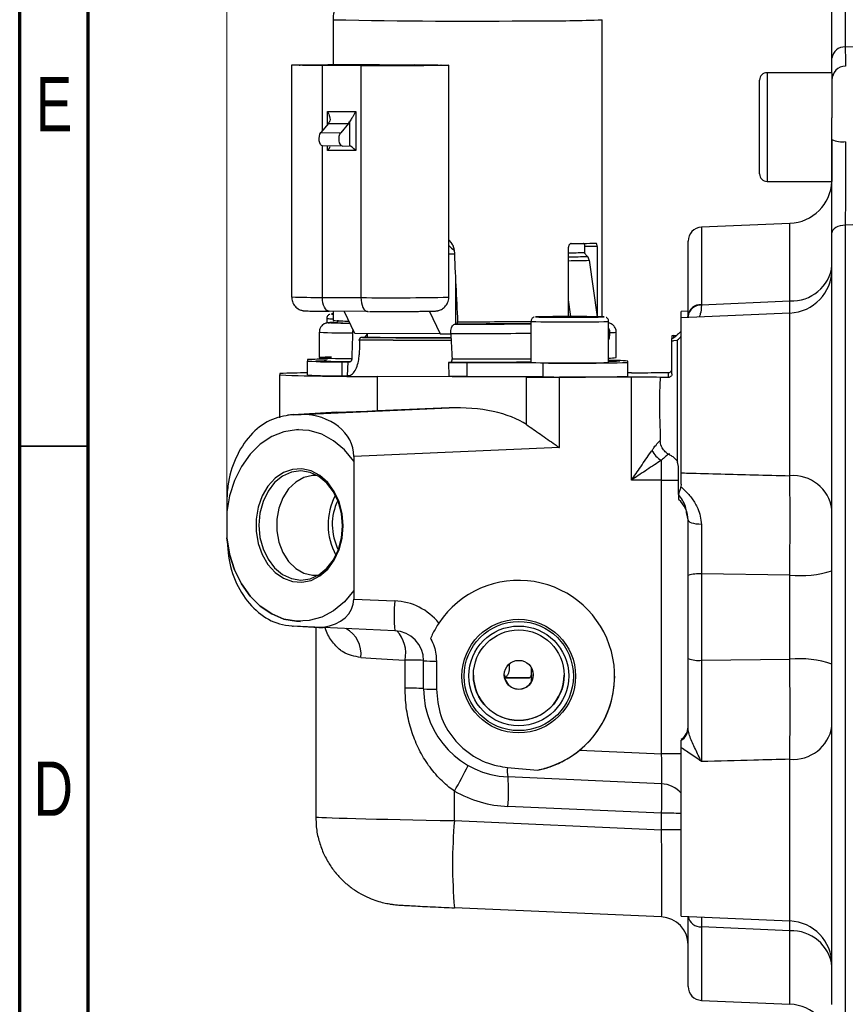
# Model space of a CAD drawing. Header units: inches. Extents: x 0.6 to 16.3, y 0.2 to 11.5.
# Tile 4 of 35: x 0.6 to 3, y 6.2 to 9. Entities that reach past the tile are written whole.
import ezdxf

# ---------------------------------------------------------------- set-up
doc = ezdxf.new("R2010")
doc.units = ezdxf.units.IN
doc.header["$MEASUREMENT"] = 0
doc.styles.add('SLDTEXTSTYLE0', font='TXT', dxfattribs={"width": 0.75})
doc.dimstyles.new('SLDDIMSTYLE0', dxfattribs={"dimtxt": 0.137795, "dimasz": 0.14, "dimexe": 0, "dimexo": 0.0625, "dimgap": 0.034449, "dimtad": 0, "dimdec": 1, "dimlfac": 1.5, "dimrnd": 1e-09, "dimzin": 12, "dimdsep": 46, "dimtxsty": 'SLDTEXTSTYLE0', "dimblk1": 'CLOSED', "dimblk2": 'CLOSED', "dimsah": 1, "dimcen": 0.09, "dimadec": 0, "dimazin": 3, "dimtfac": 1, "dimtdec": 1, "dimtofl": 0, "dimtmove": 0, "dimatfit": 3, "dimldrblk": 'CLOSED', "dimfxl": 0, "dimfrac": 2, "dimtolj": 1, "dimtzin": 12, "dimarcsym": 0})

# ---------------------------------------------------------------- blocks, each defined once
blk = doc.blocks.new('_Closed')
at = {"color": 0, "linetype": 'ByBlock', "lineweight": -2}
for p, q in [((-1, 0.166667), (0, 0)), ((-1, 0.166667), (-1, -0.166667)), ((0, 0), (-1, -0.166667)), ((0, 0), (-1, 0))]:
    blk.add_line(p, q, dxfattribs=at)
blk = doc.blocks.new('_D_3')
at = {"color": 7, "linetype": 'Continuous', "lineweight": 0}
for p, q in [((2.8692, 10.4511), (2.8272, 10.4511)), ((2.8272, 10.4511), (2.8272, 10.2324)), ((3.1747, 10.4511), (3.2166, 10.4511)), ((3.2166, 10.4511), (3.2166, 10.2324)), ((1.1854, 7.6653), (1.1854, 10.292)), ((4.6407, 10.1125), (4.6407, 10.292)), ((1.1854, 10.2527), (2.7064, 10.2527)), ((4.6407, 10.2527), (3.3375, 10.2527)), ((2.8272, 10.2324), (2.8692, 10.2324)), ((3.2166, 10.2324), (3.1747, 10.2324))]:
    blk.add_line(p, q, dxfattribs=at)
at = {"color": 7, "linetype": 'Continuous', "lineweight": 18, "xscale": 0.14, "yscale": 0.14}
for p, rotation in [((1.1854, 10.2527), 180.0000000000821), ((4.6407, 10.2527), 8.210919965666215e-11)]:
    blk.add_blockref('_Closed', p, dxfattribs=dict(at, rotation=rotation))
at = {"color": 7, "linetype": 'Continuous', "lineweight": 18, "char_height": 0.1378, "attachment_point": 1, "style": 'SLDTEXTSTYLE0'}
for s, insert in [('132', (2.8692, 10.41)), ('5.2', (2.8947, 10.2038))]:
    blk.add_mtext(s, dxfattribs=dict(at, insert=insert))

msp = doc.modelspace()

# ---------------------------------------------------------------- linework, layer by layer
at = {"color": 7, "linetype": 'Continuous', "lineweight": 70}
for p, q in [((0.5906, 0.1969), (0.5906, 11.4961)), ((0.7874, 0.3937), (0.7874, 11.2992))]:
    msp.add_line(p, q, dxfattribs=at)
at = {"color": 8, "linetype": 'Continuous', "lineweight": 25}
for p, q in [((2.9626, 9.3258), (2.9626, 8.9632)), ((1.4603, 8.7224), (1.4603, 8.9096)), ((1.5978, 8.9121), (1.6098, 8.9121)), ((2.7377, 8.8891), (2.7377, 8.5764)), ((1.4752, 8.7405), (1.4752, 8.7776)), ((1.4603, 8.243), (1.4603, 8.6784)), ((1.4752, 8.6655), (1.4752, 8.6783)), ((2.5493, 8.4448), (2.5493, 8.2219)), ((2.8032, 8.2335), (2.8032, 8.4559)), ((1.8428, 8.2961), (1.8428, 8.1663)), ((2.8032, 7.73), (2.8032, 8.198)), ((2.2826, 8.1321), (2.2854, 8.132)), ((2.8032, 6.4499), (2.8032, 6.9149)), ((2.5493, 6.4329), (2.5493, 6.2215)), ((2.8032, 6.4213), (2.8036, 6.4495)), ((2.8032, 6.2104), (2.8032, 6.4213))]:
    msp.add_line(p, q, dxfattribs=at)
at = {"color": 7, "linetype": 'Continuous', "lineweight": 25}
for p, q in [((2.9244, 8.9305), (2.9244, 9.2859)), ((1.491, 9.0414), (1.491, 8.9123)), ((2.2644, 8.1871), (2.2644, 9.0414)), ((2.9626, 8.9632), (3.131, 8.9675)), ((1.3715, 8.9109), (1.3715, 8.2443)), ((1.5708, 8.9091), (1.4603, 8.9096)), ((1.5814, 8.9092), (1.4708, 8.9098)), ((1.5708, 8.9091), (1.5708, 8.2424)), ((1.5852, 8.9092), (1.5814, 8.9092)), ((1.6135, 8.912), (1.6098, 8.9121)), ((1.6135, 8.912), (1.7241, 8.9115)), ((1.6241, 8.9122), (1.7346, 8.9117)), ((1.8234, 8.2437), (1.8234, 8.9104)), ((2.7164, 8.5978), (2.7164, 8.8678)), ((2.9244, 8.8891), (2.7377, 8.8891)), ((2.9244, 8.8891), (2.9244, 8.759)), ((1.4752, 8.7776), (1.5559, 8.7772)), ((1.5559, 8.7772), (1.5559, 8.6651)), ((2.9244, 8.6971), (2.9244, 8.759)), ((1.4775, 8.7433), (1.4558, 8.7169)), ((1.4775, 8.7433), (1.5348, 8.743)), ((1.5348, 8.743), (1.5131, 8.7166)), ((1.5378, 8.7476), (1.5378, 8.6784)), ((1.4558, 8.7169), (1.5131, 8.7166)), ((2.9244, 8.6962), (2.9244, 8.5764)), ((1.5181, 8.6781), (1.4607, 8.6784)), ((1.5559, 8.6651), (1.4752, 8.6655)), ((1.5181, 8.6781), (1.5378, 8.6784)), ((2.7377, 8.5764), (2.9244, 8.5764)), ((2.8032, 8.4559), (2.5493, 8.4448)), ((3.131, 8.4573), (2.9626, 8.4506)), ((2.9626, 8.4506), (2.9626, 6.1871)), ((2.9244, 6.2101), (2.9244, 8.4282)), ((1.8234, 8.4071), (1.8304, 8.4002)), ((2.1676, 8.1877), (2.1676, 8.3876)), ((2.1749, 8.3976), (2.1743, 8.3976)), ((2.2134, 8.389), (2.2134, 8.3699)), ((2.2495, 8.3889), (2.2134, 8.389)), ((2.2495, 8.3889), (2.2495, 8.1896)), ((2.511, 8.19), (2.511, 8.4049)), ((1.8234, 8.3684), (1.8393, 8.3686)), ((2.2116, 8.372), (2.2218, 8.3606)), ((2.2268, 8.3496), (2.2499, 8.1873)), ((2.9244, 8.2941), (2.9244, 8.2941)), ((1.4603, 8.243), (1.5708, 8.2424)), ((2.1745, 8.1877), (2.1676, 8.2357)), ((2.5493, 8.2219), (2.8032, 8.2335)), ((2.5493, 8.2219), (2.5493, 8.2205)), ((1.59, 8.2027), (1.4795, 8.2033)), ((1.491, 8.2032), (1.491, 8.1765)), ((1.5533, 8.1392), (1.5224, 8.2031)), ((1.59, 8.2027), (1.5925, 8.2027)), ((1.6527, 8.2026), (1.6738, 8.2026)), ((1.767, 8.2042), (1.799, 8.138)), ((2.1104, 8.1868), (2.1407, 8.1873)), ((2.1407, 8.1864), (2.1104, 8.1868)), ((2.1407, 8.1873), (2.2014, 8.1873)), ((2.1407, 8.1864), (2.1407, 8.1873)), ((2.2014, 8.1864), (2.1407, 8.1864)), ((2.2014, 8.1873), (2.2317, 8.1868)), ((2.2014, 8.1864), (2.2014, 8.1873)), ((2.2317, 8.1868), (2.2014, 8.1864)), ((2.511, 8.2037), (2.491, 8.2028)), ((2.491, 8.1844), (2.491, 8.2028)), ((2.8032, 8.198), (2.491, 8.1844)), ((2.491, 7.7383), (2.491, 8.1844)), ((2.511, 8.1996), (2.5094, 8.1852)), ((2.511, 8.1884), (2.511, 8.19)), ((1.4728, 8.1821), (1.4728, 8.1694)), ((1.4939, 8.1708), (1.4999, 8.1708)), ((1.5039, 8.1773), (1.5031, 8.1719)), ((1.8419, 8.1663), (1.8454, 8.1664)), ((2.0595, 8.1737), (2.0595, 8.0556)), ((2.2826, 8.0556), (2.2826, 8.1737)), ((1.451, 8.1431), (1.451, 8.0698)), ((1.799, 8.138), (1.5533, 8.1392)), ((1.5759, 8.1279), (1.5709, 8.1278)), ((1.5798, 8.128), (1.5759, 8.1279)), ((1.5884, 8.1387), (1.5884, 8.1298)), ((1.799, 8.138), (1.8294, 8.1385)), ((2.2854, 8.142), (2.2854, 8.132)), ((2.3044, 8.0698), (2.3044, 8.1431)), ((2.4692, 8.1334), (2.4644, 8.1326)), ((2.4692, 8.1271), (2.4788, 8.134)), ((2.4692, 8.1334), (2.4788, 8.134)), ((2.4788, 8.134), (2.481, 8.1359)), ((2.4644, 8.1176), (2.4644, 8.1243)), ((2.4644, 8.0228), (2.4644, 8.1176)), ((2.4788, 8.1191), (2.4692, 8.1184)), ((2.481, 8.1209), (2.4788, 8.1191)), ((2.481, 7.7692), (2.481, 8.1209)), ((1.4728, 8.071), (1.4728, 8.064)), ((1.4177, 8.064), (1.4177, 8.0598)), ((1.4177, 8.0198), (1.4177, 8.0598)), ((1.517, 8.0573), (1.5334, 8.0573)), ((1.517, 8.0173), (1.517, 8.0573)), ((1.5334, 8.0573), (1.5314, 8.0173)), ((1.5334, 8.0573), (1.5392, 8.0574)), ((1.828, 8.056), (1.8222, 8.0559)), ((1.8222, 8.0559), (1.8751, 8.0553)), ((1.8222, 8.0559), (1.8233, 8.0159)), ((1.8751, 8.0553), (2.0945, 8.0543)), ((1.8751, 8.0553), (1.8751, 8.0153)), ((2.0945, 8.0143), (2.0945, 8.0543)), ((2.3377, 8.0556), (2.3377, 8.0598)), ((2.3377, 8.0156), (2.3377, 8.0556)), ((1.3377, 8.024), (1.3377, 8.0198)), ((1.3377, 7.8963), (1.3377, 8.0198)), ((1.517, 8.0173), (1.5314, 8.0173)), ((1.5328, 8.0173), (1.5314, 8.0173)), ((2.0469, 8.0138), (1.6188, 8.0158)), ((1.6188, 7.9169), (1.6188, 8.0158)), ((1.8751, 8.0153), (1.8233, 8.0159)), ((2.0945, 8.0143), (1.8751, 8.0153)), ((2.0469, 7.877), (2.0469, 8.0138)), ((2.3482, 8.0135), (2.1412, 8.0136)), ((2.1412, 7.8111), (2.1412, 8.0136)), ((2.3482, 8.0263), (2.3377, 8.0263)), ((2.3482, 7.7172), (2.3482, 8.0135)), ((2.4238, 8.0267), (2.4544, 8.0267)), ((2.4544, 8.0129), (2.4306, 8.0129)), ((2.4544, 8.0129), (2.4544, 8.0267)), ((1.3765, 7.9058), (1.3598, 7.904)), ((1.3985, 7.9064), (1.3728, 7.9055)), ((1.5022, 7.9126), (1.3758, 7.9057)), ((1.3758, 7.9057), (1.3991, 7.9066)), ((1.3991, 7.9066), (1.8241, 7.925)), ((1.8241, 7.925), (1.6188, 7.9169)), ((1.3917, 7.8626), (1.3917, 7.8626)), ((2.4311, 7.8303), (2.431, 7.8315)), ((2.1412, 7.8111), (1.5504, 7.7855)), ((1.5504, 7.7855), (1.5504, 7.7718)), ((1.5505, 7.7718), (1.5504, 7.7718)), ((1.5505, 7.7718), (1.5505, 7.4)), ((2.4837, 7.7569), (2.481, 7.7692)), ((2.4837, 7.6767), (2.4837, 7.7569)), ((2.491, 7.7058), (2.491, 7.7383)), ((2.431, 7.7172), (2.3482, 7.7172)), ((2.4345, 7.7172), (2.431, 7.7172)), ((2.4345, 6.9303), (2.4345, 7.7172)), ((2.491, 7.7058), (2.4905, 7.6986)), ((2.4837, 7.6767), (2.4837, 7.6623)), ((1.1854, 7.6539), (1.1854, 7.626)), ((1.1854, 7.626), (1.1854, 7.626)), ((1.1854, 7.626), (1.1854, 7.5525)), ((2.511, 7.603), (2.5067, 7.624)), ((1.1854, 7.5525), (1.1854, 7.5511)), ((1.1854, 7.5511), (1.1854, 7.5511)), ((2.8032, 7.4443), (2.5493, 7.4476)), ((2.5493, 7.4476), (2.5493, 7.1995)), ((2.511, 7.2043), (2.511, 7.4435)), ((2.8032, 7.2026), (2.8032, 7.4443)), ((1.5504, 7.4), (1.5504, 7.3756)), ((1.5504, 7.4), (1.5505, 7.4)), ((1.5504, 7.3756), (1.6682, 7.3704)), ((1.3975, 7.3114), (1.3975, 7.3114)), ((1.3728, 7.2982), (1.4359, 7.295)), ((1.4389, 7.2948), (1.3758, 7.298)), ((1.4359, 7.295), (1.4623, 7.2951)), ((1.441, 7.2947), (1.441, 6.749)), ((1.6682, 7.2846), (1.4629, 7.2936)), ((1.6977, 7.119), (1.6977, 7.1999)), ((1.751, 7.117), (1.751, 7.198)), ((1.7877, 7.1973), (1.7877, 7.1164)), ((2.5493, 7.1995), (2.8032, 7.2026)), ((2.061, 7.1395), (2.061, 7.1774)), ((2.0549, 7.1494), (1.9838, 7.1492)), ((2.1993, 6.9407), (2.4345, 6.9303)), ((2.491, 6.4635), (2.491, 6.9479)), ((2.4345, 6.8445), (1.9933, 6.8639)), ((1.8395, 6.7385), (1.8395, 6.8235)), ((2.4345, 6.7596), (1.9933, 6.779)), ((1.8395, 6.7385), (2.4345, 6.7123)), ((2.4345, 6.7123), (2.4345, 6.7596)), ((2.4345, 6.4614), (1.8395, 6.4876)), ((2.491, 6.4635), (2.8032, 6.4499)), ((2.511, 6.2615), (2.511, 6.4627)), ((2.8032, 6.4213), (2.5493, 6.4329)), ((2.9244, 6.3723), (2.9244, 6.3723)), ((2.5493, 6.2215), (2.8032, 6.2104))]:
    msp.add_line(p, q, dxfattribs=at)
at = {"color": 7, "linetype": 'Continuous', "lineweight": 35}
msp.add_line((0.7874, 7.815), (0.5906, 7.815), dxfattribs=at)
at = {"color": 7, "linetype": 'Continuous', "lineweight": 25, "flags": 128}
for points in [[(1.4603, 8.9096), (1.429, 8.9098), (1.4034, 8.91), (1.3848, 8.9103), (1.3741, 8.9106), (1.3718, 8.911), (1.378, 8.9113), (1.3925, 8.9116), (1.4144, 8.9119), (1.4428, 8.9121), (1.4762, 8.9123), (1.5129, 8.9124), (1.551, 8.9124), (1.5887, 8.9123), (1.6241, 8.9122)], [(1.7346, 8.9117), (1.7659, 8.9115), (1.7915, 8.9112), (1.8101, 8.911), (1.8209, 8.9106), (1.8232, 8.9103), (1.8169, 8.91), (1.8025, 8.9097), (1.7805, 8.9094), (1.7521, 8.9092), (1.7187, 8.909), (1.6821, 8.9089), (1.6439, 8.9089), (1.6062, 8.9089), (1.5708, 8.9091)], [(1.4607, 8.6784), (1.4576, 8.6794), (1.4547, 8.6826), (1.4525, 8.6874), (1.4512, 8.6936), (1.4508, 8.7003), (1.4516, 8.7068), (1.4533, 8.7126), (1.4558, 8.7169)], [(1.5181, 8.6781), (1.5149, 8.6792), (1.512, 8.6823), (1.5098, 8.6872), (1.5085, 8.6933), (1.5082, 8.7), (1.5089, 8.7065), (1.5106, 8.7123), (1.5131, 8.7166)], [(2.9626, 8.4506), (2.9551, 8.45), (2.9479, 8.4487), (2.9413, 8.4465), (2.9355, 8.4437), (2.9308, 8.4404), (2.9273, 8.4366), (2.9251, 8.4325), (2.9244, 8.4282)], [(1.4795, 8.2033), (1.4757, 8.204), (1.4721, 8.2062), (1.4688, 8.2098), (1.4659, 8.2148), (1.4635, 8.2208), (1.4618, 8.2277), (1.4607, 8.2352), (1.4603, 8.243)], [(1.5708, 8.2424), (1.5712, 8.2346), (1.5723, 8.2271), (1.5741, 8.2203), (1.5765, 8.2142), (1.5794, 8.2093), (1.5827, 8.2057), (1.5863, 8.2034), (1.59, 8.2027)], [(1.491, 8.1955), (1.487, 8.1954), (1.486, 8.1953)], [(1.5904, 8.1318), (1.588, 8.1318), (1.583, 8.1318)], [(1.3917, 7.8626), (1.386, 7.8624), (1.3496, 7.8566), (1.3145, 7.8426), (1.2819, 7.8208), (1.2526, 7.792), (1.2277, 7.757), (1.2078, 7.7168), (1.1936, 7.6727), (1.1854, 7.626)], [(1.5504, 7.7718), (1.5234, 7.8044), (1.4925, 7.8305), (1.4585, 7.8492), (1.4227, 7.8599), (1.386, 7.8624), (1.3496, 7.8566), (1.3145, 7.8426), (1.2818, 7.8208), (1.2526, 7.792), (1.2277, 7.757), (1.2078, 7.7168), (1.1936, 7.6727), (1.1854, 7.626)], [(1.5198, 7.5861), (1.5168, 7.6212), (1.5082, 7.6548), (1.4942, 7.6852), (1.4756, 7.7109), (1.4532, 7.7309), (1.4281, 7.7442), (1.4014, 7.7501), (1.3744, 7.7484), (1.3483, 7.7391), (1.3244, 7.7228), (1.3037, 7.7), (1.2874, 7.672), (1.276, 7.64), (1.2702, 7.6056), (1.2702, 7.5703), (1.276, 7.5357), (1.2874, 7.5036), (1.3037, 7.4753), (1.3244, 7.4523), (1.3483, 7.4356), (1.3744, 7.4259), (1.4014, 7.4238), (1.4281, 7.4293), (1.4532, 7.4422), (1.4756, 7.4619), (1.4942, 7.4874), (1.5082, 7.5176), (1.5168, 7.551), (1.5198, 7.5861)], [(1.5182, 7.5862), (1.5152, 7.6211), (1.5063, 7.6543), (1.4919, 7.6842), (1.4729, 7.7091), (1.4501, 7.728), (1.4247, 7.7398), (1.398, 7.7439), (1.3713, 7.7402), (1.3459, 7.7288), (1.3231, 7.7102), (1.304, 7.6855), (1.2897, 7.6559), (1.2808, 7.6228), (1.2778, 7.5879), (1.2808, 7.553), (1.2897, 7.5198), (1.304, 7.4899), (1.3231, 7.465), (1.3459, 7.4461), (1.3713, 7.4343), (1.398, 7.4302), (1.4247, 7.4339), (1.4501, 7.4453), (1.4729, 7.4639), (1.4919, 7.4886), (1.5063, 7.5182), (1.5152, 7.5513), (1.5182, 7.5862)], [(1.4459, 7.7306), (1.4321, 7.7307), (1.4069, 7.7251), (1.3835, 7.7121), (1.363, 7.6924), (1.3466, 7.667), (1.3352, 7.6373), (1.3293, 7.6049), (1.3293, 7.5716), (1.3352, 7.5392), (1.3466, 7.5093), (1.363, 7.4837), (1.3835, 7.4636), (1.4069, 7.4502), (1.4321, 7.4443), (1.4489, 7.4446)], [(2.5491, 7.5901), (2.5416, 7.5904), (2.5344, 7.5912), (2.5278, 7.5925), (2.5221, 7.5941), (2.5174, 7.596), (2.5139, 7.5982), (2.5118, 7.6006), (2.511, 7.603)], [(1.1854, 7.5511), (1.1936, 7.5043), (1.2078, 7.46), (1.2277, 7.4195), (1.2526, 7.3841), (1.2819, 7.3548), (1.3145, 7.3326), (1.3496, 7.3181), (1.386, 7.3117), (1.3975, 7.3114)], [(1.5504, 7.4), (1.5234, 7.3677), (1.4925, 7.3421), (1.4585, 7.3239), (1.4227, 7.3137), (1.386, 7.3117), (1.3496, 7.3181), (1.3145, 7.3326), (1.2819, 7.3548), (1.2526, 7.3841), (1.2277, 7.4195), (1.2078, 7.46), (1.1936, 7.5043), (1.1854, 7.5511)]]:
    msp.add_lwpolyline(points, dxfattribs=at)
at = {"color": 8, "linetype": 'Continuous', "lineweight": 25, "flags": 128}
for points in [[(1.486, 8.1953), (1.487, 8.1951), (1.491, 8.195)], [(2.2646, 8.1866), (2.2685, 8.1867), (2.2694, 8.1869)]]:
    msp.add_lwpolyline(points, dxfattribs=at)
at = {"color": 7, "linetype": 'Continuous', "lineweight": 25}
for centre, radius in [((2.0244, 7.1539), 0.1634), ((2.0244, 7.154), 0.1569), ((2.0244, 7.1545), 0.1435), ((2.0244, 7.1565), 0.1302), ((2.0244, 7.1576), 0.0417)]:
    msp.add_circle(centre, radius, dxfattribs=at)
at = {"color": 8, "linetype": 'Continuous', "lineweight": 25}
for centre, radius, start, end in [((1.8691, 26.2161), 17.1788, 268.73889, 270.69905), ((2.118, 12.4899), 3.4516, 269.3482, 272.4308), ((2.136, 11.6409), 3.2814, 270.5531, 271.4988), ((2.1294, 12.2534), 3.9051, 270.5605, 271.4292), ((1.4462, 10.3041), 2.0612, 267.9229, 270.3909), ((1.6596, 15.4852), 7.2433, 269.29743, 271.2954), ((2.0823, 8.3061), 0.1196, 265.3761, 269.9193), ((1.4887, 8.412), 0.2304, 266.0571, 270.5894), ((1.5331, 8.7323), 0.5574, 265.6741, 270.3054), ((1.8803, 48.382), 40.2089, 269.95484, 270.25661), ((2.1339, 10.3035), 2.131, 268.0002, 270.9998), ((2.1989, 11.3708), 3.1982, 269.5005, 271.4991), ((1.5324, 9.503), 1.3623, 266.5783, 270.6107), ((1.8792, 53.505), 45.3656, 269.93698, 270.2277), ((2.2905, 8.2181), 0.0762, 266.1578, 280.47), ((1.5269, 9.2356), 1.1683, 266.2785, 270.874), ((2.2866, 8.1979), 0.1293, 268.248, 277.9242), ((1.8799, 52.9908), 44.9247, 269.93983, 270.22902), ((1.49, 7.2187), 0.0813, 351.9598, 62.4596), ((1.6044, 7.2194), 0.0953, 348.2093, 42.7575), ((2.4379, 0.9509), 5.9794, 89.49028, 90.03178), ((1.1805, 7.2215), 0.7699, 328.8725, 335.0777), ((1.3758, 6.8254), 0.6193, 355.7078, 3.5667), ((2.4379, 0.7801), 5.9794, 89.49028, 90.03178), ((2.4379, 0.7329), 5.9794, 89.49028, 90.03178), ((2.5475, 6.4698), 0.037, 191.1681, 272.8709)]:
    msp.add_arc(centre, radius, start, end, dxfattribs=at)
at = {"color": 7, "linetype": 'Continuous', "lineweight": 25}
for centre, radius, start, end in [((2.9607, 8.9267), 0.0365, 87.0106, 174.0197), ((2.9644, 8.8679), 0.04, 91, 180), ((2.7377, 8.8678), 0.0213, 90, 180), ((1.455, 8.7615), 0.0289, 321.06, 332.0043), ((1.5123, 8.7612), 0.0289, 321.0603, 332.0034), ((2.9542, 8.757), 0.0669, 243.5196, 278.1149), ((2.7377, 8.5978), 0.0213, 180, 270), ((2.7977, 8.5825), 0.1267, 272.5, 357.2683), ((2.551, 8.4049), 0.04, 92.5, 180), ((2.1353, 13.1108), 4.7133, 270.4745, 271.3535), ((2.135, 11.2164), 2.8454, 270.6579, 271.5429), ((2.8102, 8.3482), 0.115, 266.5338, 353.3694), ((2.7977, 8.3246), 0.1267, 272.5, 0), ((2.5471, 8.1857), 0.0363, 86.463, 173.2706), ((2.5471, 8.1843), 0.0363, 86.5929, 173.4419), ((2.1712, 3.6915), 4.4964, 88.7476, 91.2553), ((2.1596, 14.1723), 5.9863, 269.25828, 270.10938), ((2.1896, 12.6433), 4.4573, 269.7613, 270.9639), ((1.8377, 33.8715), 25.7449, 269.41735, 269.98269), ((1.7003, 10.6223), 2.495, 267.4283, 270.885), ((1.8703, 36.5834), 28.4562, 269.73527, 269.91852), ((1.8352, 33.7078), 25.5879, 269.39337, 269.98896), ((1.836, 34.6841), 26.5643, 269.41363, 269.98746), ((1.4878, 7.6147), 0.4566, 90.1951, 94.621), ((1.4668, 6.9659), 1.0992, 89.6863, 92.5601), ((1.5038, 9.5123), 1.455, 266.6064, 270.52), ((2.171, 13.1986), 5.1442, 268.7575, 271.2425), ((2.1773, 15.3684), 7.3145, 269.35149, 271.25704), ((2.2862, 7.3666), 0.6951, 85.7467, 90.2937), ((1.4072, 6.4593), 1.5663, 89.6163, 92.5436), ((1.5731, 14.6332), 6.6175, 267.96151, 270.39534), ((1.5038, 9.4723), 1.455, 266.6064, 270.52), ((2.1478, 31.1095), 23.0959, 269.74977, 269.98363), ((2.1743, 15.8768), 7.8629, 269.41794, 271.19058), ((2.3566, 12.9351), 4.9088, 269.9016, 270.7846), ((2.3651, 5.0617), 2.9519, 88.7298, 90.3295), ((1.3778, 7.8699), 0.0359, 93.0986, 97.945), ((2.464, 7.8305), 0.0631, 205.8766, 242.1325), ((2.8125, 7.6173), 0.1131, 8.4661, 94.7105), ((1.6567, 7.5897), 0.1802, 152.0585, 209.1332), ((1.6505, 7.5897), 0.1619, 154.5251, 206.6666), ((2.431, 7.602), 0.08, 0, 48.8774), ((2.5401, 7.353), 0.0951, 84.462, 107.8124), ((2.8323, 7.7552), 0.3123, 264.6573, 287.1438), ((2.1539, 7.3275), 0.4876, 174.9509, 185.0491), ((1.377, 7.3337), 0.0358, 263.2359, 268.0953), ((1.4401, 7.3305), 0.0358, 263.2359, 268.0953), ((1.4639, 7.295), 0.00164, 174.9776, 232.9022), ((1.7078, 5.9351), 1.2649, 88.0414, 90.4596), ((1.7818, 7.9342), 0.7369, 267.6082, 270.4625), ((2.5402, 7.2814), 0.0825, 249.32, 276.3574), ((2.8322, 6.9349), 0.2692, 69.9748, 96.173), ((2.0244, 7.1571), 0.1302, 180.0015, 359.9985), ((2.0246, 7.1581), 0.0415, 180.1161, 0.6719), ((1.9731, 10.8485), 3.7, 270.1951, 271.2661), ((2.0244, 7.1539), 0.2756, 281.469, 359.9993), ((1.7078, 5.8542), 1.2649, 88.0414, 90.4596), ((1.7818, 7.8533), 0.7369, 267.6082, 270.4625), ((2.471, 7.0076), 0.04, 300, 0), ((2.4717, 7.0039), 0.0394, 299.4839, 359.854), ((2.8131, 7.0271), 0.1126, 264.962, 351.0129), ((2.0879, 6.8831), 0.0965, 174.9625, 191.4724), ((2.431, 6.7645), 0.08, 41.4109, 87.5004), ((3.3193, 6.6131), 1.4851, 175.1547, 184.8453), ((2.431, 6.3815), 0.08, 0, 87.5542), ((2.7977, 6.3234), 0.1267, 0, 87.5), ((2.8096, 6.306), 0.1155, 6.2132, 93.1625), ((2.551, 6.2615), 0.04, 180, 267.5), ((2.7977, 6.0839), 0.1267, 2.7317, 87.5)]:
    msp.add_arc(centre, radius, start, end, dxfattribs=at)
for centre, major_axis, ratio, start_param, end_param in [((1.4688, 8.6654), (0.0129, 0.0129), 0.251527, 4.967624, 6.037897), ((1.5495, 8.665), (-0.0129, 0.013), 0.259683, 4.467101, 6.037896), ((1.8777, 8.5118), (-0.3354, 0.337), 0.259683, 1.668707, 1.713889), ((1.8777, 11.8297), (-0.3393, 8.8574), 0.020931, 1.970031, 1.995549), ((1.8777, 11.8297), (0.3746, 9.7701), 0.020913, 1.958766, 1.966883), ((1.8777, 11.8297), (-0.3744, 9.7737), 0.020931, 1.957163, 1.965279), ((1.8777, 11.8297), (0.3394, 8.8542), 0.020913, 2.003773, 2.009168), ((1.8236, 7.7982), (0.2676, 0.0138), 0.472715, 0.559658, 1.544506), ((1.3911, 7.7795), (0.1589, 0.0163), 0.792337, 6.202257, 7.726084), ((1.8577, 7.9314), (0.52, 0.0227), 0.00871, 3.959109, 4.23456), ((2.0244, 7.1537), (0.2043, -0.185), 0.999617, 6.13539, 9.57245), ((1.4414, 7.3813), (0.1084, -0.0153), 0.789558, 5.015845, 6.394153), ((1.6606, 7.1973), (0.1285, -0.1163), 0.999617, 1.418529, 2.262663), ((1.4646, 7.2939), (0.04, -0.0017), 0.00871, 4.014638, 4.669136), ((1.6644, 7.198), (0.0628, -0.0598), 0.999237, 0.760244, 2.287407), ((1.8577, 7.1948), (0.4167, -0.022), 0.008702, 3.952369, 4.318609), ((2.0044, 7.117), (0.1921, -0.1652), 0.999746, 3.851552, 5.378715), ((2.431, 6.9314), (-0.0035, 0.0869), 0.039589, 3.129508, 4.698402), ((3.4596, 6.8861), (1.9869, -0.0867), 0.043576, 3.88308, 3.946212), ((2.0082, 7.1187), (0.2521, -0.2282), 0.999617, 4.928964, 5.404255), ((2.431, 6.7152), (-0.0035, 0.2537), 0.013595, 3.132078, 4.700972)]:
    msp.add_ellipse(centre, major_axis=major_axis, ratio=ratio, start_param=start_param, end_param=end_param, dxfattribs=at)
at = {"color": 8, "linetype": 'Continuous', "lineweight": 25}
for centre, major_axis, ratio, start_param, end_param in [((2.431, 6.7588), (0.0035, 0.0866), 0.039873, 4.722883, 6.136606), ((1.8577, 6.7418), (0.4167, -0.0071), 0.008724, 3.141742, 4.668905)]:
    msp.add_ellipse(centre, major_axis=major_axis, ratio=ratio, start_param=start_param, end_param=end_param, dxfattribs=at)
at = {"color": 7, "linetype": 'Continuous', "lineweight": 25}
for points, knots in [([(1.5065, 9.0915), (1.5026, 9.0847), (1.4948, 9.0707), (1.4904, 9.0528), (1.4914, 9.0429), (1.4916, 9.0411)], [0, 0, 0, 0, 0.439132, 0.902923, 1, 1, 1, 1]), ([(2.9244, 8.8891), (2.9244, 8.891), (2.9244, 8.9002), (2.9244, 8.9171), (2.9244, 8.9305)], [0, 0, 0, 0, 0.2072299, 1, 1, 1, 1]), ([(1.4708, 8.9098), (1.4553, 8.9099), (1.4323, 8.91), (1.418, 8.9102), (1.4133, 8.9103)], [0, 0, 0, 0, 0.676504, 1, 1, 1, 1]), ([(1.4864, 8.9121), (1.49, 8.9121), (1.5028, 8.9122), (1.5268, 8.9122), (1.5614, 8.9122), (1.5843, 8.9121), (1.5978, 8.9121)], [0, 0, 0, 0, 0.104309, 0.368426, 0.627162, 1, 1, 1, 1]), ([(1.7241, 8.9115), (1.7394, 8.9114), (1.763, 8.9113), (1.7844, 8.911), (1.7961, 8.9108), (1.8018, 8.9105), (1.8014, 8.9102), (1.7873, 8.9098), (1.7574, 8.9094), (1.7257, 8.9092), (1.6979, 8.9091), (1.6682, 8.9091), (1.6293, 8.9091), (1.6026, 8.9092), (1.5852, 8.9092)], [0, 0, 0, 0, 0.119827, 0.184244, 0.25, 0.315756, 0.380173, 0.5, 0.619827, 0.684244, 0.75, 0.815756, 0.880173, 1, 1, 1, 1]), ([(1.7509, 8.9094), (1.7437, 8.9094), (1.7279, 8.9092), (1.699, 8.9091), (1.6674, 8.9091), (1.6363, 8.9091), (1.6096, 8.9091), (1.5947, 8.9092), (1.589, 8.9092)], [0, 0, 0, 0, 0.160026, 0.351984, 0.536207, 0.714738, 0.889594, 1, 1, 1, 1]), ([(1.4752, 8.7776), (1.4752, 8.7775), (1.4778, 8.7726), (1.4812, 8.7644), (1.4826, 8.7547), (1.4815, 8.7499), (1.4806, 8.748), (1.4805, 8.7479)], [0, 0, 0, 0, 0.0056161, 0.4741048, 0.7700283, 0.9844929, 1, 1, 1, 1]), ([(1.5559, 8.7772), (1.5559, 8.7771), (1.5534, 8.7722), (1.5485, 8.7641), (1.542, 8.7544), (1.5389, 8.7496), (1.5379, 8.7478), (1.5378, 8.7476)], [0, 0, 0, 0, 0.005616, 0.474104, 0.770027, 0.984492, 1, 1, 1, 1]), ([(2.9244, 8.4282), (2.9244, 8.4324), (2.9244, 8.4538), (2.9244, 8.496), (2.9244, 8.5583), (2.9244, 8.6265), (2.9244, 8.6733), (2.9244, 8.6971)], [0, 0, 0, 0, 0.053134, 0.273559, 0.500395, 0.745734, 1, 1, 1, 1]), ([(2.9637, 8.6907), (2.9636, 8.6702), (2.9634, 8.6285), (2.9631, 8.568), (2.9628, 8.5117), (2.9627, 8.474), (2.9626, 8.4544), (2.9626, 8.4506)], [0, 0, 0, 0, 0.245355, 0.499632, 0.720048, 0.946872, 1, 1, 1, 1]), ([(1.8388, 8.3801), (1.8383, 8.3837), (1.8373, 8.3911), (1.8327, 8.3971), (1.8304, 8.4002)], [0, 0, 0, 0, 0.4821146, 1, 1, 1, 1]), ([(2.1743, 8.3976), (2.1735, 8.3975), (2.172, 8.3973), (2.17, 8.3955), (2.1685, 8.3928), (2.1677, 8.39), (2.1677, 8.3882), (2.1676, 8.3876)], [0, 0, 0, 0, 0.220415, 0.440874, 0.65977, 0.874155, 1, 1, 1, 1]), ([(2.2107, 8.399), (2.2111, 8.3988), (2.2117, 8.3986), (2.2125, 8.3969), (2.2131, 8.3943), (2.2134, 8.3915), (2.2134, 8.3897), (2.2134, 8.389)], [0, 0, 0, 0, 0.221882, 0.44382, 0.663766, 0.878019, 1, 1, 1, 1]), ([(2.2495, 8.3889), (2.2495, 8.39), (2.2494, 8.3922), (2.249, 8.3951), (2.2483, 8.3974), (2.2474, 8.3986), (2.2468, 8.3987), (2.2466, 8.3988)], [0, 0, 0, 0, 0.208585, 0.417083, 0.628009, 0.843762, 1, 1, 1, 1]), ([(2.2268, 8.3496), (2.2263, 8.3517), (2.2254, 8.3559), (2.223, 8.3591), (2.2218, 8.3606)], [0, 0, 0, 0, 0.527721, 1, 1, 1, 1]), ([(1.3718, 8.2443), (1.3721, 8.2397), (1.3729, 8.23), (1.3809, 8.2171), (1.3915, 8.2088), (1.4006, 8.2056), (1.4059, 8.2046), (1.4116, 8.204), (1.4143, 8.204), (1.4244, 8.2037), (1.4349, 8.2036), (1.4442, 8.2035), (1.4473, 8.2035)], [0, 0, 0, 0, 0.0908242, 0.1907841, 0.2910206, 0.3543476, 0.3795659, 0.4172292, 0.5919753, 0.7401824, 0.9156652, 1, 1, 1, 1]), ([(1.6738, 8.2026), (1.6769, 8.2026), (1.6839, 8.2026), (1.6968, 8.2027), (1.7124, 8.2027), (1.7291, 8.2028), (1.7441, 8.2029), (1.7569, 8.203), (1.7672, 8.2032), (1.7748, 8.2033), (1.7801, 8.2034), (1.7837, 8.2036), (1.786, 8.2037), (1.7899, 8.2042), (1.7932, 8.2049), (1.7974, 8.2061), (1.8041, 8.2091), (1.8131, 8.2158), (1.8206, 8.2274), (1.8242, 8.2379), (1.8232, 8.2434), (1.8231, 8.244)], [0, 0, 0, 0, 0.038234, 0.088797, 0.170708, 0.251848, 0.33473, 0.416031, 0.493986, 0.566798, 0.632732, 0.690275, 0.740717, 0.760144, 0.77375, 0.790233, 0.818299, 0.867746, 0.92948, 0.993029, 1, 1, 1, 1]), ([(1.4473, 8.2035), (1.4475, 8.2035), (1.4552, 8.2034), (1.4675, 8.2033), (1.4795, 8.2033)], [0, 0, 0, 0, 0.025164, 1, 1, 1, 1]), ([(1.482, 8.1946), (1.4816, 8.1945), (1.4803, 8.1941), (1.4777, 8.1925), (1.475, 8.1897), (1.4731, 8.186), (1.473, 8.1833), (1.473, 8.1822)], [0, 0, 0, 0, 0.084419, 0.290521, 0.526219, 0.795522, 1, 1, 1, 1]), ([(1.5959, 8.2027), (1.5984, 8.2027), (1.6058, 8.2027), (1.6172, 8.2026), (1.6262, 8.2026), (1.6297, 8.2026)], [0, 0, 0, 0, 0.238086, 0.701114, 1, 1, 1, 1]), ([(1.6297, 8.2026), (1.6328, 8.2026), (1.6404, 8.2026), (1.6481, 8.2026), (1.6527, 8.2026)], [0, 0, 0, 0, 0.404939, 1, 1, 1, 1]), ([(2.0686, 8.1862), (2.0683, 8.1861), (2.067, 8.1857), (2.0643, 8.1841), (2.0616, 8.1812), (2.0597, 8.1776), (2.0597, 8.1749), (2.0597, 8.1738)], [0, 0, 0, 0, 0.084419, 0.290521, 0.526219, 0.795522, 1, 1, 1, 1]), ([(2.2824, 8.1737), (2.2824, 8.1745), (2.2826, 8.1767), (2.2812, 8.18), (2.279, 8.1829), (2.277, 8.1846), (2.2758, 8.1852), (2.2754, 8.1854)], [0, 0, 0, 0, 0.160313, 0.462866, 0.70789, 0.915597, 1, 1, 1, 1]), ([(1.4933, 8.1708), (1.4928, 8.1708), (1.4891, 8.1707), (1.4845, 8.1705), (1.4796, 8.1703), (1.4762, 8.1699), (1.4737, 8.1698), (1.4687, 8.1684), (1.4646, 8.1665), (1.4602, 8.1635), (1.4553, 8.1582), (1.4515, 8.1511), (1.4515, 8.1457), (1.4515, 8.1434)], [0, 0, 0, 0, 0.0357347, 0.2466879, 0.4346806, 0.5969134, 0.7178867, 0.7637643, 0.7956889, 0.8323364, 0.8847206, 0.9518736, 1, 1, 1, 1]), ([(1.5394, 8.168), (1.5301, 8.1681), (1.5053, 8.1684), (1.4948, 8.1688), (1.4883, 8.1691)], [0, 0, 0, 0, 0.374553, 1, 1, 1, 1]), ([(1.4999, 8.1708), (1.5006, 8.1708), (1.502, 8.171), (1.5038, 8.1722), (1.5051, 8.1739), (1.5058, 8.1758), (1.5059, 8.177), (1.5059, 8.1774)], [0, 0, 0, 0, 0.2214, 0.442882, 0.661867, 0.875698, 1, 1, 1, 1]), ([(1.8293, 8.1394), (1.8293, 8.1422), (1.8293, 8.1479), (1.831, 8.1555), (1.8339, 8.1615), (1.8376, 8.1655), (1.8405, 8.1661), (1.8419, 8.1663)], [0, 0, 0, 0, 0.193326, 0.386531, 0.583484, 0.792871, 1, 1, 1, 1]), ([(1.8419, 8.1663), (1.8729, 8.1663), (1.9358, 8.1663), (2.0107, 8.1665), (2.0489, 8.1667), (2.0595, 8.1667)], [0, 0, 0, 0, 0.412234, 0.836242, 1, 1, 1, 1]), ([(1.8454, 8.1664), (1.8459, 8.1665), (1.8467, 8.1667), (1.8477, 8.168), (1.8484, 8.1699), (1.8487, 8.1717), (1.8486, 8.1728), (1.8486, 8.1731)], [0, 0, 0, 0, 0.2397809, 0.4800397, 0.705965, 0.9107387, 1, 1, 1, 1]), ([(2.304, 8.143), (2.3041, 8.1441), (2.3046, 8.1485), (2.3015, 8.1562), (2.296, 8.1632), (2.2902, 8.1669), (2.2855, 8.1688), (2.2832, 8.1693), (2.2826, 8.1694), (2.2826, 8.1694)], [0, 0, 0, 0, 0.073446, 0.308739, 0.547418, 0.688965, 0.810415, 0.996405, 1, 1, 1, 1]), ([(2.2826, 8.1542), (2.2835, 8.1519), (2.2852, 8.1481), (2.2854, 8.1438), (2.2854, 8.142)], [0, 0, 0, 0, 0.578086, 1, 1, 1, 1]), ([(1.5482, 8.1499), (1.5478, 8.1483), (1.5471, 8.1453), (1.5469, 8.1422), (1.5469, 8.1408)], [0, 0, 0, 0, 0.554965, 1, 1, 1, 1]), ([(1.5672, 8.1211), (1.5673, 8.1218), (1.5674, 8.1232), (1.5679, 8.1251), (1.5687, 8.1266), (1.5698, 8.1276), (1.5705, 8.1278), (1.5709, 8.1278)], [0, 0, 0, 0, 0.188884, 0.377609, 0.571112, 0.78002, 1, 1, 1, 1]), ([(1.5886, 8.1394), (1.5882, 8.138), (1.5875, 8.135), (1.5854, 8.1314), (1.5828, 8.1286), (1.5809, 8.1282), (1.5798, 8.128)], [0, 0, 0, 0, 0.210108, 0.446997, 0.707707, 1, 1, 1, 1]), ([(2.2823, 8.122), (2.2827, 8.1221), (2.2834, 8.1223), (2.2844, 8.1241), (2.285, 8.1267), (2.2854, 8.1296), (2.2854, 8.1314), (2.2854, 8.132)], [0, 0, 0, 0, 0.219358, 0.438752, 0.656885, 0.87135, 1, 1, 1, 1]), ([(2.4644, 8.1326), (2.4644, 8.132), (2.4644, 8.1289), (2.4644, 8.1264), (2.4644, 8.1243)], [0, 0, 0, 0, 0.182085, 1, 1, 1, 1]), ([(2.4692, 8.1271), (2.4682, 8.1265), (2.4667, 8.1256), (2.4649, 8.1246), (2.4644, 8.1243)], [0, 0, 0, 0, 0.695062, 1, 1, 1, 1]), ([(2.4692, 8.1334), (2.4692, 8.1327), (2.4692, 8.1304), (2.4692, 8.1285), (2.4692, 8.1271)], [0, 0, 0, 0, 0.3035783, 1, 1, 1, 1]), ([(2.491, 8.1463), (2.4908, 8.1461), (2.4903, 8.1454), (2.4872, 8.1416), (2.4829, 8.1377), (2.481, 8.1359)], [0, 0, 0, 0, 0.235891, 0.664421, 1, 1, 1, 1]), ([(2.481, 8.1209), (2.4825, 8.1222), (2.4864, 8.1257), (2.4899, 8.1297), (2.4907, 8.1305), (2.491, 8.1309)], [0, 0, 0, 0, 0.253985, 0.683754, 1, 1, 1, 1]), ([(2.4644, 8.1176), (2.4645, 8.1177), (2.4661, 8.1181), (2.4677, 8.1182), (2.4692, 8.1184)], [0, 0, 0, 0, 0.0871523, 1, 1, 1, 1]), ([(1.5328, 8.0173), (1.5366, 8.0181), (1.5441, 8.0197), (1.5543, 8.0316), (1.5618, 8.0485), (1.5653, 8.0651), (1.5658, 8.0748), (1.566, 8.0778)], [0, 0, 0, 0, 0.236821, 0.473943, 0.701112, 0.908165, 1, 1, 1, 1]), ([(1.5447, 8.0675), (1.5446, 8.0664), (1.5445, 8.0643), (1.5436, 8.0615), (1.5424, 8.0592), (1.5408, 8.0577), (1.5397, 8.0575), (1.5392, 8.0574)], [0, 0, 0, 0, 0.193325, 0.386513, 0.58389, 0.79446, 1, 1, 1, 1]), ([(1.828, 8.056), (1.8286, 8.0562), (1.8299, 8.0564), (1.8314, 8.0584), (1.8324, 8.0612), (1.8328, 8.0639), (1.8328, 8.0656), (1.8328, 8.0661)], [0, 0, 0, 0, 0.235628, 0.471652, 0.695914, 0.902283, 1, 1, 1, 1]), ([(2.4306, 8.0129), (2.4298, 7.9929), (2.4284, 7.9585), (2.4285, 7.9076), (2.4304, 7.8667), (2.4308, 7.8419), (2.431, 7.8315)], [0, 0, 0, 0, 0.331741, 0.572433, 0.820255, 1, 1, 1, 1]), ([(2.4544, 8.0267), (2.4555, 8.0269), (2.4576, 8.0271), (2.4605, 8.0287), (2.4628, 8.0311), (2.4642, 8.0339), (2.4643, 8.0359), (2.4644, 8.0368)], [0, 0, 0, 0, 0.202146, 0.404171, 0.609672, 0.823738, 1, 1, 1, 1]), ([(2.4644, 8.0228), (2.4643, 8.0217), (2.464, 8.0194), (2.4622, 8.0163), (2.4594, 8.014), (2.4567, 8.013), (2.455, 8.0129), (2.4544, 8.0129)], [0, 0, 0, 0, 0.229504, 0.45928, 0.681342, 0.892477, 1, 1, 1, 1]), ([(1.3728, 7.9055), (1.3511, 7.9019), (1.3077, 7.8947), (1.2508, 7.849), (1.2086, 7.7832), (1.188, 7.7139), (1.1861, 7.6697), (1.1854, 7.6539)], [0, 0, 0, 0, 0.219274, 0.438552, 0.657868, 0.877238, 1, 1, 1, 1]), ([(1.3991, 7.9066), (1.3991, 7.9066), (1.3989, 7.9066), (1.3987, 7.9065), (1.3985, 7.9064)], [0, 0, 0, 0, 0.0867964, 1, 1, 1, 1]), ([(2.0469, 7.877), (2.0601, 7.868), (2.0868, 7.8496), (2.1187, 7.8269), (2.137, 7.814), (2.141, 7.8112), (2.1412, 7.8111)], [0, 0, 0, 0, 0.430662, 0.873301, 0.995871, 1, 1, 1, 1]), ([(2.4073, 7.803), (2.4091, 7.8056), (2.4152, 7.8142), (2.4245, 7.825), (2.4303, 7.831), (2.4309, 7.8314), (2.431, 7.8315)], [0, 0, 0, 0, 0.159208, 0.513833, 0.84424, 1, 1, 1, 1]), ([(2.4577, 7.7905), (2.4533, 7.7931), (2.4446, 7.7984), (2.4353, 7.8112), (2.4315, 7.8224), (2.4311, 7.8293), (2.4311, 7.8303)], [0, 0, 0, 0, 0.294475, 0.58657, 0.940004, 1, 1, 1, 1]), ([(2.3482, 7.7172), (2.3482, 7.7173), (2.3572, 7.7304), (2.3762, 7.7581), (2.396, 7.7868), (2.406, 7.8012), (2.4073, 7.803)], [0, 0, 0, 0, 0.003354, 0.437146, 0.931396, 1, 1, 1, 1]), ([(2.4577, 7.7937), (2.4576, 7.7937), (2.4571, 7.7935), (2.4516, 7.7897), (2.4426, 7.7825), (2.4364, 7.7765), (2.4345, 7.7748)], [0, 0, 0, 0, 0.170561, 0.510637, 0.854237, 1, 1, 1, 1]), ([(2.4577, 7.7905), (2.4608, 7.7889), (2.469, 7.7846), (2.4769, 7.7769), (2.4802, 7.7708), (2.481, 7.7692)], [0, 0, 0, 0, 0.304388, 0.816501, 1, 1, 1, 1]), ([(2.4345, 7.7748), (2.4327, 7.7736), (2.4181, 7.764), (2.3891, 7.7449), (2.3613, 7.7262), (2.3483, 7.7173), (2.3482, 7.7172)], [0, 0, 0, 0, 0.068329, 0.562058, 0.996622, 1, 1, 1, 1]), ([(2.4345, 7.7172), (2.4345, 7.7172), (2.4345, 7.7263), (2.4345, 7.7447), (2.4345, 7.7638), (2.4345, 7.7726), (2.4345, 7.7748)], [0, 0, 0, 0, 0.000025, 0.42951, 0.858976, 1, 1, 1, 1]), ([(2.491, 7.7383), (2.4977, 7.7382), (2.5673, 7.7363), (2.6714, 7.7335), (2.7688, 7.7309), (2.8032, 7.73)], [0, 0, 0, 0, 0.064063, 0.6691, 1, 1, 1, 1]), ([(2.8032, 7.4443), (2.8035, 7.4761), (2.8038, 7.5266), (2.804, 7.5935), (2.8039, 7.6442), (2.8037, 7.6911), (2.8034, 7.7169), (2.8032, 7.73)], [0, 0, 0, 0, 0.297372, 0.470528, 0.648701, 0.821843, 1, 1, 1, 1]), ([(2.4905, 7.6986), (2.4891, 7.6941), (2.4864, 7.685), (2.4837, 7.6795), (2.4837, 7.6771), (2.4837, 7.6767)], [0, 0, 0, 0, 0.464024, 0.926637, 1, 1, 1, 1]), ([(2.4905, 7.6986), (2.4934, 7.696), (2.504, 7.6862), (2.521, 7.6675), (2.5333, 7.6481), (2.5449, 7.6231), (2.5471, 7.6059), (2.5491, 7.5901)], [0, 0, 0, 0, 0.0941, 0.350179, 0.605527, 0.638067, 1, 1, 1, 1]), ([(2.511, 7.4435), (2.511, 7.4555), (2.511, 7.488), (2.511, 7.5422), (2.511, 7.5826), (2.511, 7.603)], [0, 0, 0, 0, 0.222692, 0.60579, 1, 1, 1, 1]), ([(2.5491, 7.5901), (2.5491, 7.5723), (2.5491, 7.5363), (2.5492, 7.4879), (2.5493, 7.4583), (2.5493, 7.4476)], [0, 0, 0, 0, 0.383091, 0.777301, 1, 1, 1, 1]), ([(1.1854, 7.5511), (1.1876, 7.5231), (1.1921, 7.4667), (1.2253, 7.391), (1.2745, 7.3334), (1.327, 7.3039), (1.3607, 7.2997), (1.3728, 7.2982)], [0, 0, 0, 0, 0.2165446, 0.4367959, 0.6570131, 0.877176, 1, 1, 1, 1]), ([(1.795, 7.3066), (1.7889, 7.2967), (1.7796, 7.2817), (1.7732, 7.2673), (1.771, 7.2624)], [0, 0, 0, 0, 0.659336, 1, 1, 1, 1]), ([(1.771, 7.2624), (1.7714, 7.2618), (1.779, 7.2477), (1.7865, 7.2257), (1.7875, 7.2039), (1.7877, 7.1973)], [0, 0, 0, 0, 0.029627, 0.710265, 1, 1, 1, 1]), ([(2.511, 7.0038), (2.511, 7.0286), (2.511, 7.0727), (2.511, 7.1412), (2.511, 7.183), (2.511, 7.2043)], [0, 0, 0, 0, 0.38755, 0.689398, 1, 1, 1, 1]), ([(2.5493, 7.1995), (2.5493, 7.1808), (2.5492, 7.1434), (2.5491, 7.0874), (2.5491, 7.0336), (2.5491, 6.9761), (2.5492, 6.9349), (2.5493, 6.9126), (2.5493, 6.9083)], [0, 0, 0, 0, 0.173088, 0.346176, 0.519262, 0.692348, 0.940801, 1, 1, 1, 1]), ([(2.8032, 6.9149), (2.8035, 6.938), (2.8038, 6.9744), (2.804, 7.0367), (2.8039, 7.09), (2.8037, 7.1462), (2.8034, 7.1836), (2.8032, 7.2026)], [0, 0, 0, 0, 0.297372, 0.470528, 0.648701, 0.821843, 1, 1, 1, 1]), ([(1.9836, 7.1513), (1.9844, 7.1514), (1.9881, 7.1518), (1.992, 7.1557), (1.9958, 7.1626), (1.9976, 7.1713), (1.9984, 7.1807), (1.9981, 7.1868), (1.998, 7.1896)], [0, 0, 0, 0, 0.067865, 0.313952, 0.519003, 0.685212, 0.85209, 1, 1, 1, 1]), ([(2.0607, 7.1762), (2.0607, 7.175), (2.0607, 7.1703), (2.0604, 7.163), (2.0595, 7.1556), (2.0578, 7.1505), (2.0559, 7.1498), (2.0549, 7.1494)], [0, 0, 0, 0, 0.072924, 0.288001, 0.506656, 0.738309, 1, 1, 1, 1]), ([(1.8395, 6.8235), (1.8343, 6.8273), (1.8148, 6.8414), (1.7848, 6.8707), (1.7534, 6.9131), (1.729, 6.9599), (1.7112, 7.0105), (1.6998, 7.0639), (1.6984, 7.1006), (1.6977, 7.119)], [0, 0, 0, 0, 0.056869, 0.211585, 0.366507, 0.522017, 0.677574, 0.838789, 1, 1, 1, 1]), ([(1.7877, 7.1164), (1.7903, 7.0908), (1.7953, 7.0397), (1.8345, 6.9717), (1.892, 6.9207), (1.9485, 6.8972), (1.9826, 6.8928), (1.9918, 6.8916)], [0, 0, 0, 0, 0.230298, 0.460451, 0.689306, 0.916559, 1, 1, 1, 1]), ([(2.5493, 6.9083), (2.5493, 6.9084), (2.5477, 6.9114), (2.5403, 6.9262), (2.5277, 6.9528), (2.5141, 6.9833), (2.5118, 6.9984), (2.511, 7.0038)], [0, 0, 0, 0, 0.002743, 0.0926039, 0.4531872, 0.8081647, 1, 1, 1, 1]), ([(2.491, 6.9479), (2.491, 6.9523), (2.491, 6.9612), (2.491, 6.9668), (2.491, 6.9696)], [0, 0, 0, 0, 0.498587, 1, 1, 1, 1]), ([(2.0792, 6.8838), (2.0926, 6.8872), (2.1198, 6.8939), (2.1603, 6.9122), (2.1858, 6.9308), (2.1993, 6.9407)], [0, 0, 0, 0, 0.314445, 0.6358099, 1, 1, 1, 1]), ([(2.5493, 6.9083), (2.5492, 6.9083), (2.5462, 6.9106), (2.5313, 6.9213), (2.5104, 6.935), (2.496, 6.9446), (2.491, 6.9479)], [0, 0, 0, 0, 0.003593, 0.142939, 0.707282, 1, 1, 1, 1]), ([(2.8032, 6.9149), (2.7688, 6.914), (2.6842, 6.9118), (2.5995, 6.9096), (2.5493, 6.9083)], [0, 0, 0, 0, 0.406811, 1, 1, 1, 1]), ([(1.4418, 6.7488), (1.4418, 6.7393), (1.4419, 6.7166), (1.4492, 6.6819), (1.4618, 6.6463), (1.4787, 6.6145), (1.4989, 6.5867), (1.5214, 6.563), (1.5453, 6.5434), (1.5696, 6.5279), (1.5935, 6.5161), (1.616, 6.5077), (1.6356, 6.5023), (1.6513, 6.4992), (1.6628, 6.4975), (1.6707, 6.4966), (1.6774, 6.496), (1.6864, 6.4953), (1.6998, 6.4945), (1.7212, 6.4933), (1.747, 6.4919), (1.7771, 6.4905), (1.8083, 6.489), (1.8295, 6.4881), (1.8394, 6.4876)], [0, 0, 0, 0, 0.0466354, 0.1113155, 0.1729416, 0.231777, 0.2879125, 0.3413123, 0.3918275, 0.4391898, 0.4829853, 0.5225802, 0.5568358, 0.5834782, 0.6025604, 0.619071, 0.6373157, 0.666762, 0.7267139, 0.7815213, 0.8393148, 0.8955147, 0.951175, 1, 1, 1, 1])]:
    msp.add_open_spline(points, degree=3, knots=knots, dxfattribs=at)
at = {"color": 8, "linetype": 'Continuous', "lineweight": 25}
for points, knots in [([(2.9626, 8.9632), (2.9627, 8.9524), (2.9628, 8.9303), (2.963, 8.9127), (2.9631, 8.9088), (2.9632, 8.9076)], [0, 0, 0, 0, 0.402942, 0.82062, 1, 1, 1, 1]), ([(1.4133, 8.9103), (1.4127, 8.9103), (1.4063, 8.9103), (1.3991, 8.9105), (1.393, 8.9108), (1.3936, 8.9111), (1.4076, 8.9115), (1.4377, 8.9118), (1.4657, 8.912), (1.4807, 8.9121), (1.4864, 8.9121)], [0, 0, 0, 0, 0.013013, 0.133247, 0.253481, 0.371265, 0.590366, 0.809466, 0.92725, 1, 1, 1, 1]), ([(1.7241, 8.9115), (1.7227, 8.9114), (1.7212, 8.9112), (1.72, 8.9095), (1.7198, 8.9092)], [0, 0, 0, 0, 0.8738209, 1, 1, 1, 1]), ([(2.5493, 8.2205), (2.5487, 8.2114), (2.5477, 8.1984), (2.5441, 8.1894), (2.543, 8.1867)], [0, 0, 0, 0, 0.695619, 1, 1, 1, 1]), ([(2.8037, 8.1997), (2.8037, 8.2009), (2.8036, 8.2091), (2.8034, 8.2223), (2.8032, 8.2335)], [0, 0, 0, 0, 0.1519738, 1, 1, 1, 1]), ([(1.4883, 8.1691), (1.487, 8.1691), (1.4758, 8.1694), (1.4747, 8.17), (1.4876, 8.1705), (1.4939, 8.1708)], [0, 0, 0, 0, 0.059733, 0.536486, 1, 1, 1, 1]), ([(1.5393, 8.1681), (1.5321, 8.1682), (1.5082, 8.1685), (1.4884, 8.1692), (1.4802, 8.17), (1.4934, 8.1705), (1.4999, 8.1708)], [0, 0, 0, 0, 0.126846, 0.420553, 0.71426, 1, 1, 1, 1]), ([(2.0595, 8.1668), (2.0497, 8.1667), (2.0215, 8.1666), (1.9702, 8.1665), (1.9081, 8.1664), (1.8662, 8.1664), (1.8454, 8.1664)], [0, 0, 0, 0, 0.150347, 0.434767, 0.719188, 1, 1, 1, 1]), ([(1.5392, 8.0574), (1.5235, 8.0576), (1.4912, 8.058), (1.4587, 8.0587), (1.4403, 8.0594), (1.4404, 8.0602), (1.4536, 8.0608), (1.4681, 8.0611), (1.4718, 8.0612)], [0, 0, 0, 0, 0.172537, 0.355356, 0.545735, 0.740132, 0.934529, 1, 1, 1, 1]), ([(2.0598, 8.0564), (2.0461, 8.0563), (2.0123, 8.0562), (1.955, 8.056), (1.891, 8.056), (1.8488, 8.056), (1.828, 8.056)], [0, 0, 0, 0, 0.190689, 0.46756, 0.7382, 1, 1, 1, 1]), ([(2.2825, 8.0612), (2.2891, 8.0611), (2.3035, 8.0607), (2.3138, 8.0602), (2.3156, 8.0596), (2.3063, 8.059), (2.2949, 8.0586), (2.2842, 8.0584), (2.2826, 8.0584)], [0, 0, 0, 0, 0.17224, 0.372821, 0.573402, 0.771674, 0.965484, 1, 1, 1, 1]), ([(2.4345, 7.7172), (2.4448, 7.7172), (2.4632, 7.7172), (2.4774, 7.7171), (2.4837, 7.717)], [0, 0, 0, 0, 0.55832, 1, 1, 1, 1]), ([(2.5067, 7.624), (2.5057, 7.6299), (2.5023, 7.6506), (2.4914, 7.6658), (2.4837, 7.6767)], [0, 0, 0, 0, 0.287178, 1, 1, 1, 1]), ([(1.5705, 7.2073), (1.5527, 7.2108), (1.5315, 7.2149), (1.5048, 7.2337), (1.4861, 7.2557), (1.4714, 7.2784), (1.4678, 7.2942), (1.4675, 7.2952)], [0, 0, 0, 0, 0.365126, 0.437074, 0.709657, 0.982828, 1, 1, 1, 1]), ([(2.5492, 6.461), (2.5492, 6.4563), (2.5492, 6.4489), (2.5493, 6.4371), (2.5493, 6.4329)], [0, 0, 0, 0, 0.64029, 1, 1, 1, 1])]:
    msp.add_open_spline(points, degree=3, knots=knots, dxfattribs=at)

# ---------------------------------------------------------------- texts
at = {"color": 7, "linetype": 'Continuous', "lineweight": 0, "char_height": 0.1562, "attachment_point": 2, "style": 'SLDTEXTSTYLE0'}
for s, insert in [('E', (0.6893, 8.8769)), ('D', (0.6871, 6.9084))]:
    msp.add_mtext(s, dxfattribs=dict(at, insert=insert))

# ---------------------------------------------------------------- dimensions: what is measured, and where the dimension line sits
at = {"color": 7, "linetype": 'Continuous', "lineweight": 18}
dim = msp.add_linear_dim(base=(1.1854, 10.2527), p1=(4.6407, 10.0732), p2=(1.1854, 7.626), angle=0, dimstyle='SLDDIMSTYLE0', dxfattribs=at)
dim.commit()
dim.dimension.update_dxf_attribs({"geometry": '_D_3', "text_midpoint": (3.0219, 10.2527), "dimtype": 160})

doc.saveas('drawing.dxf')
